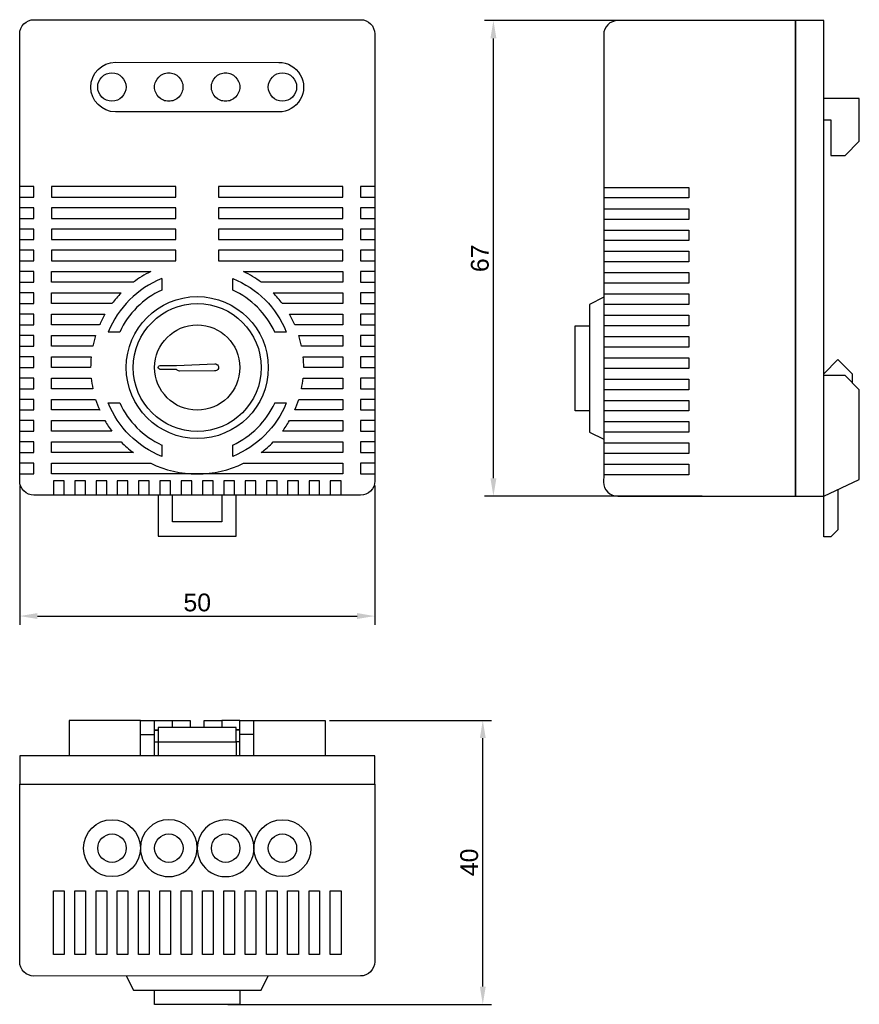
# Model space of a CAD drawing. Header units: millimetres. Extents: x 13 to 131, y 12 to 151.
import ezdxf

# ---------------------------------------------------------------- set-up
doc = ezdxf.new("R2010")
doc.units = ezdxf.units.MM
doc.layers.add('PDF_Geometry', color=7, linetype='Continuous')
doc.styles.get("Standard").update_dxf_attribs({"font": 'arial.ttf'})
doc.dimstyles.new('TDM', dxfattribs={"dimtxt": 2.5, "dimasz": 2.5, "dimexe": 1.25, "dimexo": 0.625, "dimtad": 1, "dimdec": 1, "dimtxsty": 'Standard', "dimcen": 2.5, "dimadec": 0, "dimazin": 0, "dimtfac": 1, "dimtdec": 1, "dimtmove": 0, "dimatfit": 3, "dimfxl": 1, "dimarcsym": 0})

# ---------------------------------------------------------------- blocks, each defined once
blk = doc.blocks.new('*D5')
at = {"color": 0, "lineweight": -2, "transparency": 16777216}
for p, q in [((13.11, 85.33), (13.11, 65.68)), ((63.12, 85.32), (63.12, 65.68)), ((15.61, 66.93), (60.62, 66.93))]:
    blk.add_line(p, q, dxfattribs=at)
at = {"color": 0, "transparency": 16777216}
for points in [[(15.61, 67.35), (15.61, 66.52), (13.11, 66.93)], [(60.62, 67.35), (60.62, 66.52), (63.12, 66.93)]]:
    blk.add_solid(points, dxfattribs=at)
at = {"layer": 'Defpoints', "color": 0, "transparency": 16777216}
for p in [(13.11, 85.96), (63.12, 85.94), (63.12, 66.93)]:
    blk.add_point(p, dxfattribs=at)
at = {"color": 0, "lineweight": 0, "transparency": 16777216, "insert": (38.11, 68.83), "char_height": 2.5, "attachment_point": 5}
blk.add_mtext('50', dxfattribs=at)
blk = doc.blocks.new('*D6')
at = {"color": 0, "lineweight": -2, "transparency": 16777216}
for p, q in [((109.22, 150.82), (78.57, 150.82)), ((79.82, 86.34), (79.82, 148.32)), ((109.22, 83.84), (78.57, 83.84))]:
    blk.add_line(p, q, dxfattribs=at)
at = {"color": 0, "transparency": 16777216}
for points in [[(79.4, 148.32), (80.24, 148.32), (79.82, 150.82)], [(79.4, 86.34), (80.24, 86.34), (79.82, 83.84)]]:
    blk.add_solid(points, dxfattribs=at)
at = {"layer": 'Defpoints', "color": 0, "transparency": 16777216}
for p in [(79.82, 150.82), (109.84, 150.82), (109.84, 83.84)]:
    blk.add_point(p, dxfattribs=at)
at = {"color": 0, "lineweight": 0, "transparency": 16777216, "insert": (77.92, 117.33), "char_height": 2.5, "attachment_point": 5, "rotation": 90}
blk.add_mtext('67', dxfattribs=at)
blk = doc.blocks.new('*D7')
at = {"color": 0, "lineweight": -2, "transparency": 16777216}
for p, q in [((56.74, 52.23), (79.57, 52.23)), ((78.32, 14.73), (78.32, 49.73)), ((42.42, 12.23), (79.57, 12.23))]:
    blk.add_line(p, q, dxfattribs=at)
at = {"color": 0, "transparency": 16777216}
for points in [[(77.91, 49.73), (78.74, 49.73), (78.32, 52.23)], [(77.91, 14.73), (78.74, 14.73), (78.32, 12.23)]]:
    blk.add_solid(points, dxfattribs=at)
at = {"layer": 'Defpoints', "color": 0, "transparency": 16777216}
for p in [(56.11, 52.23), (78.32, 52.23), (41.79, 12.23)]:
    blk.add_point(p, dxfattribs=at)
at = {"color": 0, "lineweight": 0, "transparency": 16777216, "insert": (76.42, 32.23), "char_height": 2.5, "attachment_point": 5, "rotation": 90}
blk.add_mtext('40', dxfattribs=at)

msp = doc.modelspace()

# ---------------------------------------------------------------- linework, layer by layer
at = {"layer": 'PDF_Geometry', "lineweight": 30}
for points in [[(15.1, 150.95), (61.12, 150.95, -0.414214), (63.1, 148.96), (63.1, 127.46), (63.1, 125.96), (63.1, 124.45), (63.1, 122.95), (63.1, 121.45), (63.1, 119.97), (63.1, 118.46), (63.1, 116.96), (63.1, 115.46), (63.1, 113.96), (63.1, 112.45), (63.1, 110.95), (63.1, 109.45), (63.1, 107.97), (63.1, 106.46), (63.1, 104.96), (63.1, 103.46), (63.1, 101.96), (63.1, 100.45), (63.1, 98.95), (63.1, 97.45), (63.1, 95.97), (63.1, 94.46), (63.1, 92.96), (63.1, 91.46), (63.1, 89.96), (63.1, 88.45), (63.1, 86.95), (63.12, 85.94, -0.414214), (61.11, 83.97), (58.36, 83.97), (56.85, 83.97), (55.35, 83.97), (53.85, 83.97), (52.35, 83.97), (50.84, 83.97), (49.36, 83.97), (47.86, 83.97), (46.36, 83.97), (44.85, 83.97), (43.35, 83.97), (41.85, 83.97), (40.35, 83.97), (38.84, 83.97), (37.36, 83.97), (35.86, 83.97), (34.36, 83.97), (32.85, 83.97), (31.35, 83.97), (29.85, 83.97), (28.35, 83.97), (26.84, 83.97), (25.36, 83.97), (23.86, 83.97), (22.36, 83.97), (20.85, 83.97), (19.35, 83.97), (17.85, 83.97), (15.1, 83.97, -0.414214), (13.11, 85.96), (13.11, 86.95), (13.11, 88.45), (13.11, 89.96), (13.11, 91.46), (13.11, 92.96), (13.11, 94.46), (13.11, 95.97), (13.11, 97.45), (13.11, 98.95), (13.11, 100.45), (13.11, 101.96), (13.11, 103.46), (13.11, 104.96), (13.11, 106.46), (13.11, 107.97), (13.11, 109.45), (13.11, 110.95), (13.11, 112.45), (13.11, 113.96), (13.11, 115.46), (13.11, 116.96), (13.11, 118.46), (13.11, 119.97), (13.11, 121.45), (13.11, 122.95), (13.11, 124.45), (13.11, 125.96), (13.11, 127.46), (13.11, 148.96, -0.414214), (15.1, 150.95)], [(33.11, 114.51), (33.11, 112.85, 0.179696), (27.2, 106.95), (25.55, 106.95)], [(49.03, 106.95, 0.179696), (43.1, 112.85), (43.1, 114.51)], [(43.11, 114.48, -0.205824), (50.65, 106.95), (49, 106.95)], [(24.35, 107.97), (17.59, 107.97), (17.59, 109.45), (25.11, 109.45, 0.028026), (24.37, 107.94)], [(24.35, 95.97), (17.59, 95.97), (17.59, 97.45), (23.79, 97.45, 0.026708), (24.37, 95.95)], [(25.55, 96.96), (27.2, 96.96, 0.179696), (33.11, 91.03)], [(33.11, 91.06), (33.11, 89.43, -0.205824), (25.58, 96.95)], [(49, 96.96), (50.65, 96.96, -0.205824), (43.1, 89.43), (43.1, 91.06)], [(44.64, 88.45), (58.61, 88.45), (58.61, 86.95), (38.1, 86.95), (17.59, 86.95), (17.59, 88.45), (31.56, 88.45, 0.113228), (38.11, 86.95, 0.113228), (44.64, 88.45)], [(38.12, 34.23, 1), (30.1, 34.23, 1.000002), (38.1, 34.23, 1.000002), (46.12, 34.23, 1), (38.12, 34.23)]]:
    msp.add_lwpolyline(points, format="xyb", dxfattribs=at)
for points in [[(95.35, 148.83), (95.35, 127.33), (95.35, 125.83), (95.35, 124.32), (95.35, 122.82), (95.35, 121.32), (95.35, 119.84), (95.35, 118.33), (95.35, 116.83), (95.35, 115.33), (95.35, 113.83), (95.35, 112.32), (95.35, 110.82), (95.35, 109.32), (95.35, 107.84), (95.35, 106.33), (95.35, 104.83), (95.35, 103.33), (95.35, 101.83), (95.35, 100.32), (95.35, 98.82), (95.35, 97.32), (95.35, 95.84), (95.35, 94.33), (95.35, 92.83), (95.35, 91.33), (95.35, 89.83), (95.35, 88.32), (95.35, 86.82), (95.32, 85.81, 0.414214), (97.34, 83.84), (122.35, 83.84), (122.35, 83.86), (122.35, 83.98), (122.35, 84.15), (122.35, 84.41), (122.35, 84.72), (122.35, 85.06), (122.35, 85.44), (122.35, 85.83), (122.35, 148.83), (122.35, 149.21), (122.35, 149.59), (122.35, 149.93), (122.35, 150.25), (122.35, 150.48), (122.35, 150.67), (122.35, 150.8), (122.35, 150.82), (97.34, 150.82, 0.414214)], [(26.61, 144.96), (49.6, 144.94, -1.000001), (49.59, 137.96), (26.61, 137.96, -1)], [(29.11, 113.96), (17.59, 113.96), (17.59, 115.46), (31.56, 115.46, 0.048166)], [(44.64, 115.46), (58.61, 115.46), (58.61, 113.96), (47.1, 113.96, 0.048166)], [(26.1, 110.95), (17.59, 110.95), (17.59, 112.45), (27.39, 112.45, 0.032992)], [(48.81, 112.45), (58.61, 112.45), (58.61, 110.95), (50.1, 110.95, 0.032992)], [(51.1, 109.45), (58.61, 109.45), (58.61, 107.97), (51.86, 107.97, 0.028026)], [(23.41, 104.96), (17.59, 104.96), (17.59, 106.46), (23.79, 106.46, 0.025844)], [(52.41, 106.46), (58.61, 106.46), (58.61, 104.96), (52.79, 104.96, 0.025844)], [(23.1, 101.96), (17.59, 101.96), (17.59, 103.46), (23.18, 103.46, 0.025052)], [(53.02, 103.46), (58.61, 103.46), (58.61, 101.96), (53.11, 101.96, 0.025052)], [(35.18, 101.68), (32.91, 101.68, -1.000335), (32.9, 102.23), (35.18, 102.23), (40.6, 102.46, -1.05726), (40.56, 101.47), (35.6, 101.45, -0.253214)], [(23.41, 98.95), (17.59, 98.95), (17.59, 100.45), (23.18, 100.45, 0.025292)], [(53.02, 100.45), (58.61, 100.45), (58.61, 98.95), (52.79, 98.95, 0.025292)], [(52.41, 97.45), (58.61, 97.45), (58.61, 95.97), (51.86, 95.97, 0.026708)], [(26.1, 92.96), (17.59, 92.96), (17.59, 94.46), (25.11, 94.46, 0.029993)], [(51.1, 94.46), (58.61, 94.46), (58.61, 92.96), (50.1, 92.96, 0.029993)], [(29.11, 89.96), (17.59, 89.96), (17.59, 91.46), (27.39, 91.46, 0.037984)], [(48.81, 91.46), (58.61, 91.46), (58.61, 89.96), (47.1, 89.96, 0.037984)], [(61.11, 16.23), (15.11, 16.21, -0.414214), (13.11, 18.22), (13.11, 43.24), (13.13, 43.24), (13.26, 43.24), (13.45, 43.24), (13.68, 43.24), (14, 43.24), (14.33, 43.24), (14.72, 43.24), (15.1, 43.24), (61.11, 43.24), (61.49, 43.24), (61.87, 43.24), (62.21, 43.24), (62.53, 43.24), (62.76, 43.24), (62.95, 43.24), (63.08, 43.24), (63.1, 43.24), (63.1, 18.22, -0.414214)]]:
    msp.add_lwpolyline(points, format="xyb", close=True, dxfattribs=at)
for points in [[(122.35, 83.84), (126.35, 83.84), (126.35, 83.86), (126.35, 83.98), (126.35, 84.15), (126.35, 84.41), (126.35, 84.72), (126.35, 85.06), (126.35, 85.44), (126.35, 85.83), (126.35, 148.83), (126.35, 149.21), (126.35, 149.59), (126.35, 149.93), (126.35, 150.25), (126.35, 150.48), (126.35, 150.67), (126.35, 150.8), (126.35, 150.82), (122.35, 150.82), (122.35, 150.8), (122.35, 150.67), (122.35, 150.48), (122.35, 150.25), (122.35, 149.93), (122.35, 149.59), (122.35, 149.21), (122.35, 148.83), (122.35, 85.83), (122.35, 85.44), (122.35, 85.06), (122.35, 84.72), (122.35, 84.41), (122.35, 84.15), (122.35, 83.98), (122.35, 83.86)], [(34.1, 143.46), (34.29, 143.46), (34.48, 143.42), (34.69, 143.37), (34.86, 143.31), (35.22, 143.12), (35.52, 142.87), (35.75, 142.59), (35.94, 142.23), (36.01, 142.04), (36.07, 141.85), (36.09, 141.66), (36.09, 141.45), (36.09, 141.26), (36.07, 141.07), (36.01, 140.88), (35.94, 140.69), (35.75, 140.33), (35.52, 140.05), (35.22, 139.8), (34.86, 139.61), (34.69, 139.54), (34.48, 139.5), (34.29, 139.46), (34.1, 139.46), (33.91, 139.46), (33.7, 139.5), (33.51, 139.54), (33.34, 139.61), (32.98, 139.8), (32.68, 140.05), (32.45, 140.33), (32.26, 140.69), (32.2, 140.88), (32.13, 141.07), (32.11, 141.26), (32.09, 141.45), (32.11, 141.66), (32.13, 141.85), (32.2, 142.04), (32.26, 142.23), (32.45, 142.59), (32.68, 142.87), (32.98, 143.12), (33.34, 143.31), (33.51, 143.37), (33.7, 143.42), (33.91, 143.46)], [(42.1, 143.46), (42.29, 143.46), (42.5, 143.42), (42.69, 143.37), (42.86, 143.31), (43.22, 143.12), (43.52, 142.87), (43.75, 142.59), (43.94, 142.23), (44.01, 142.04), (44.07, 141.85), (44.09, 141.66), (44.11, 141.45), (44.09, 141.26), (44.07, 141.07), (44.01, 140.88), (43.94, 140.69), (43.75, 140.33), (43.52, 140.05), (43.22, 139.8), (42.86, 139.61), (42.69, 139.54), (42.5, 139.5), (42.29, 139.46), (42.1, 139.46), (41.91, 139.46), (41.72, 139.5), (41.51, 139.54), (41.34, 139.61), (40.98, 139.8), (40.68, 140.05), (40.45, 140.33), (40.26, 140.69), (40.2, 140.88), (40.13, 141.07), (40.11, 141.26), (40.11, 141.45), (40.11, 141.66), (40.13, 141.85), (40.2, 142.04), (40.26, 142.23), (40.45, 142.59), (40.68, 142.87), (40.98, 143.12), (41.34, 143.31), (41.51, 143.37), (41.72, 143.42), (41.91, 143.46)], [(35.1, 127.46), (17.59, 127.46), (17.59, 125.96), (35.1, 125.96)], [(41.11, 125.96), (58.61, 125.96), (58.61, 127.46), (41.11, 127.46)], [(17.59, 124.45), (17.59, 122.95), (35.1, 122.95), (35.1, 124.45)], [(41.11, 122.95), (58.61, 122.95), (58.61, 124.45), (41.11, 124.45)], [(17.59, 121.45), (17.59, 119.97), (35.1, 119.97), (35.1, 121.45)], [(41.11, 119.97), (58.61, 119.97), (58.61, 121.45), (41.11, 121.45)], [(17.59, 118.46), (17.59, 116.96), (35.1, 116.96), (35.1, 118.46)], [(41.11, 116.96), (58.61, 116.96), (58.61, 118.46), (41.11, 118.46)], [(63.1, 43.24), (63.1, 47.24), (63.08, 47.24), (62.95, 47.24), (62.76, 47.24), (62.53, 47.24), (62.21, 47.24), (61.87, 47.24), (61.49, 47.24), (61.11, 47.24), (15.1, 47.24), (14.72, 47.24), (14.33, 47.24), (14, 47.24), (13.68, 47.24), (13.45, 47.24), (13.26, 47.24), (13.13, 47.24), (13.11, 47.24), (13.11, 43.24), (13.13, 43.24), (13.26, 43.24), (13.45, 43.24), (13.68, 43.24), (14, 43.24), (14.33, 43.24), (14.72, 43.24), (15.1, 43.24), (61.11, 43.24), (61.49, 43.24), (61.87, 43.24), (62.21, 43.24), (62.53, 43.24), (62.76, 43.24), (62.95, 43.24), (63.08, 43.24)], [(19.35, 19.24), (17.85, 19.24), (17.85, 28.23), (19.35, 28.23)], [(22.36, 19.24), (20.85, 19.24), (20.85, 28.23), (22.36, 28.23)], [(25.36, 19.24), (23.86, 19.24), (23.86, 28.23), (25.36, 28.23)], [(28.35, 19.24), (26.84, 19.24), (26.84, 28.23), (28.35, 28.23)], [(31.35, 19.24), (29.85, 19.24), (29.85, 28.23), (31.35, 28.23)], [(34.36, 19.24), (32.85, 19.24), (32.85, 28.23), (34.36, 28.23)], [(37.36, 19.24), (35.86, 19.24), (35.86, 28.23), (37.36, 28.23)], [(40.35, 19.24), (38.84, 19.24), (38.84, 28.23), (40.35, 28.23)], [(43.35, 19.24), (41.85, 19.24), (41.85, 28.23), (43.35, 28.23)], [(46.36, 19.24), (44.85, 19.24), (44.85, 28.23), (46.36, 28.23)], [(49.36, 19.24), (47.86, 19.24), (47.86, 28.23), (49.36, 28.23)], [(52.35, 19.24), (50.84, 19.24), (50.84, 28.23), (52.35, 28.23)], [(55.35, 19.24), (53.85, 19.24), (53.85, 28.23), (55.35, 28.23)], [(58.36, 19.24), (56.85, 19.24), (56.85, 28.23), (58.36, 28.23)]]:
    msp.add_lwpolyline(points, close=True, dxfattribs=at)
for points in [[(126.35, 136.83), (127.35, 136.83), (127.35, 131.84), (129.36, 131.84), (131.35, 133.83), (131.35, 139.84), (126.35, 139.84)], [(13.11, 125.96), (13.13, 125.96), (13.26, 125.96), (13.45, 125.96), (13.68, 125.96), (14, 125.96), (14.33, 125.96), (14.72, 125.96), (15.1, 125.96), (15.1, 127.46), (14.72, 127.46), (14.33, 127.46), (14, 127.46), (13.68, 127.46), (13.45, 127.46), (13.26, 127.46), (13.13, 127.46), (13.11, 127.46)], [(63.1, 127.46), (63.08, 127.46), (62.95, 127.46), (62.76, 127.46), (62.53, 127.46), (62.21, 127.46), (61.87, 127.46), (61.49, 127.46), (61.11, 127.46), (61.11, 125.96), (61.49, 125.96), (61.87, 125.96), (62.21, 125.96), (62.53, 125.96), (62.76, 125.96), (62.95, 125.96), (63.08, 125.96), (63.1, 125.96)], [(95.35, 127.33), (95.39, 127.33), (95.49, 127.33), (95.68, 127.33), (95.92, 127.33), (96.23, 127.33), (96.57, 127.33), (96.95, 127.33), (97.34, 127.33), (107.35, 127.33), (107.35, 125.83), (97.34, 125.83), (96.95, 125.83), (96.57, 125.83), (96.23, 125.83), (95.92, 125.83), (95.68, 125.83), (95.49, 125.83), (95.39, 125.83), (95.35, 125.83)], [(13.11, 122.95), (13.13, 122.95), (13.26, 122.95), (13.45, 122.95), (13.68, 122.95), (14, 122.95), (14.33, 122.95), (14.72, 122.95), (15.1, 122.95), (15.1, 124.45), (14.72, 124.45), (14.33, 124.45), (14, 124.45), (13.68, 124.45), (13.45, 124.45), (13.26, 124.45), (13.13, 124.45), (13.11, 124.45)], [(63.1, 124.45), (63.08, 124.45), (62.95, 124.45), (62.76, 124.45), (62.53, 124.45), (62.21, 124.45), (61.87, 124.45), (61.49, 124.45), (61.11, 124.45), (61.11, 122.95), (61.49, 122.95), (61.87, 122.95), (62.21, 122.95), (62.53, 122.95), (62.76, 122.95), (62.95, 122.95), (63.08, 122.95), (63.1, 122.95)], [(95.35, 124.32), (95.39, 124.32), (95.49, 124.32), (95.68, 124.32), (95.92, 124.32), (96.23, 124.32), (96.57, 124.32), (96.95, 124.32), (97.34, 124.32), (107.35, 124.32), (107.35, 122.82), (97.34, 122.82), (96.95, 122.82), (96.57, 122.82), (96.23, 122.82), (95.92, 122.82), (95.68, 122.82), (95.49, 122.82), (95.39, 122.82), (95.35, 122.82)], [(13.11, 119.97), (13.13, 119.97), (13.26, 119.97), (13.45, 119.97), (13.68, 119.97), (14, 119.97), (14.33, 119.97), (14.72, 119.97), (15.1, 119.97), (15.1, 121.45), (14.72, 121.45), (14.33, 121.45), (14, 121.45), (13.68, 121.45), (13.45, 121.45), (13.26, 121.45), (13.13, 121.45), (13.11, 121.45)], [(63.1, 121.45), (63.08, 121.45), (62.95, 121.45), (62.76, 121.45), (62.53, 121.45), (62.21, 121.45), (61.87, 121.45), (61.49, 121.45), (61.11, 121.45), (61.11, 119.97), (61.49, 119.97), (61.87, 119.97), (62.21, 119.97), (62.53, 119.97), (62.76, 119.97), (62.95, 119.97), (63.08, 119.97), (63.1, 119.97)], [(95.35, 121.32), (95.39, 121.32), (95.49, 121.32), (95.68, 121.32), (95.92, 121.32), (96.23, 121.32), (96.57, 121.32), (96.95, 121.32), (97.34, 121.32), (107.35, 121.32), (107.35, 119.84), (97.34, 119.84), (96.95, 119.84), (96.57, 119.84), (96.23, 119.84), (95.92, 119.84), (95.68, 119.84), (95.49, 119.84), (95.39, 119.84), (95.35, 119.84)], [(13.11, 116.96), (13.13, 116.96), (13.26, 116.96), (13.45, 116.96), (13.68, 116.96), (14, 116.96), (14.33, 116.96), (14.72, 116.96), (15.1, 116.96), (15.1, 118.46), (14.72, 118.46), (14.33, 118.46), (14, 118.46), (13.68, 118.46), (13.45, 118.46), (13.26, 118.46), (13.13, 118.46), (13.11, 118.46)], [(63.1, 118.46), (63.08, 118.46), (62.95, 118.46), (62.76, 118.46), (62.53, 118.46), (62.21, 118.46), (61.87, 118.46), (61.49, 118.46), (61.11, 118.46), (61.11, 116.96), (61.49, 116.96), (61.87, 116.96), (62.21, 116.96), (62.53, 116.96), (62.76, 116.96), (62.95, 116.96), (63.08, 116.96), (63.1, 116.96)], [(95.35, 118.33), (95.39, 118.33), (95.49, 118.33), (95.68, 118.33), (95.92, 118.33), (96.23, 118.33), (96.57, 118.33), (96.95, 118.33), (97.34, 118.33), (107.35, 118.33), (107.35, 116.83), (97.34, 116.83), (96.95, 116.83), (96.57, 116.83), (96.23, 116.83), (95.92, 116.83), (95.68, 116.83), (95.49, 116.83), (95.39, 116.83), (95.35, 116.83)], [(13.11, 113.96), (13.13, 113.96), (13.26, 113.96), (13.45, 113.96), (13.68, 113.96), (14, 113.96), (14.33, 113.96), (14.72, 113.96), (15.1, 113.96), (15.1, 115.46), (14.72, 115.46), (14.33, 115.46), (14, 115.46), (13.68, 115.46), (13.45, 115.46), (13.26, 115.46), (13.13, 115.46), (13.11, 115.46)], [(63.1, 115.46), (63.08, 115.46), (62.95, 115.46), (62.76, 115.46), (62.53, 115.46), (62.21, 115.46), (61.87, 115.46), (61.49, 115.46), (61.11, 115.46), (61.11, 113.96), (61.49, 113.96), (61.87, 113.96), (62.21, 113.96), (62.53, 113.96), (62.76, 113.96), (62.95, 113.96), (63.08, 113.96), (63.1, 113.96)], [(95.35, 115.33), (95.39, 115.33), (95.49, 115.33), (95.68, 115.33), (95.92, 115.33), (96.23, 115.33), (96.57, 115.33), (96.95, 115.33), (97.34, 115.33), (107.35, 115.33), (107.35, 113.83), (97.34, 113.83), (96.95, 113.83), (96.57, 113.83), (96.23, 113.83), (95.92, 113.83), (95.68, 113.83), (95.49, 113.83), (95.39, 113.83), (95.35, 113.83)], [(13.11, 110.95), (13.13, 110.95), (13.26, 110.95), (13.45, 110.95), (13.68, 110.95), (14, 110.95), (14.33, 110.95), (14.72, 110.95), (15.1, 110.95), (15.1, 112.45), (14.72, 112.45), (14.33, 112.45), (14, 112.45), (13.68, 112.45), (13.45, 112.45), (13.26, 112.45), (13.13, 112.45), (13.11, 112.45)], [(63.1, 112.45), (63.08, 112.45), (62.95, 112.45), (62.76, 112.45), (62.53, 112.45), (62.21, 112.45), (61.87, 112.45), (61.49, 112.45), (61.11, 112.45), (61.11, 110.95), (61.49, 110.95), (61.87, 110.95), (62.21, 110.95), (62.53, 110.95), (62.76, 110.95), (62.95, 110.95), (63.08, 110.95), (63.1, 110.95)], [(95.35, 111.84), (93.34, 110.82), (93.34, 110.78), (93.34, 110.65), (93.34, 110.44), (93.34, 110.14), (93.34, 109.76), (93.34, 109.32), (93.34, 108.79), (93.34, 108.2), (93.34, 107.54), (93.34, 106.82), (93.34, 106.08), (93.34, 105.27), (93.34, 104.43), (93.34, 103.58), (93.34, 102.71), (93.34, 101.83), (93.34, 100.94), (93.34, 100.07), (93.34, 99.22), (93.34, 98.38), (93.34, 97.59), (93.34, 96.83), (93.34, 96.11), (93.34, 95.45), (93.34, 94.86), (93.34, 94.33), (93.34, 93.89), (93.34, 93.51), (93.34, 93.21), (93.34, 93), (93.34, 92.87), (93.34, 92.83), (95.35, 91.84)], [(95.35, 112.32), (95.39, 112.32), (95.49, 112.32), (95.68, 112.32), (95.92, 112.32), (96.23, 112.32), (96.57, 112.32), (96.95, 112.32), (97.34, 112.32), (107.35, 112.32), (107.35, 110.82), (97.34, 110.82), (96.95, 110.82), (96.57, 110.82), (96.23, 110.82), (95.92, 110.82), (95.68, 110.82), (95.49, 110.82), (95.39, 110.82), (95.35, 110.82)], [(13.11, 107.97), (13.13, 107.97), (13.26, 107.97), (13.45, 107.97), (13.68, 107.97), (14, 107.97), (14.33, 107.97), (14.72, 107.97), (15.1, 107.97), (15.1, 109.45), (14.72, 109.45), (14.33, 109.45), (14, 109.45), (13.68, 109.45), (13.45, 109.45), (13.26, 109.45), (13.13, 109.45), (13.11, 109.45)], [(63.1, 109.45), (63.08, 109.45), (62.95, 109.45), (62.76, 109.45), (62.53, 109.45), (62.21, 109.45), (61.87, 109.45), (61.49, 109.45), (61.11, 109.45), (61.11, 107.97), (61.49, 107.97), (61.87, 107.97), (62.21, 107.97), (62.53, 107.97), (62.76, 107.97), (62.95, 107.97), (63.08, 107.97), (63.1, 107.97)], [(95.35, 109.32), (95.39, 109.32), (95.49, 109.32), (95.68, 109.32), (95.92, 109.32), (96.23, 109.32), (96.57, 109.32), (96.95, 109.32), (97.34, 109.32), (107.35, 109.32), (107.35, 107.84), (97.34, 107.84), (96.95, 107.84), (96.57, 107.84), (96.23, 107.84), (95.92, 107.84), (95.68, 107.84), (95.49, 107.84), (95.39, 107.84), (95.35, 107.84)], [(93.34, 95.84), (91.35, 95.84), (91.35, 95.88), (91.35, 96), (91.35, 96.22), (91.35, 96.51), (91.35, 96.89), (91.35, 97.34), (91.35, 97.85), (91.35, 98.42), (91.35, 99.03), (91.35, 99.71), (91.35, 100.39), (91.35, 101.11), (91.35, 101.83), (91.35, 102.54), (91.35, 103.26), (91.35, 103.96), (91.35, 104.62), (91.35, 105.23), (91.35, 105.8), (91.35, 106.31), (91.35, 106.76), (91.35, 107.14), (91.35, 107.43), (91.35, 107.65), (91.35, 107.77), (91.35, 107.84), (93.34, 107.84)], [(13.11, 104.96), (13.13, 104.96), (13.26, 104.96), (13.45, 104.96), (13.68, 104.96), (14, 104.96), (14.33, 104.96), (14.72, 104.96), (15.1, 104.96), (15.1, 106.46), (14.72, 106.46), (14.33, 106.46), (14, 106.46), (13.68, 106.46), (13.45, 106.46), (13.26, 106.46), (13.13, 106.46), (13.11, 106.46)], [(63.1, 106.46), (63.08, 106.46), (62.95, 106.46), (62.76, 106.46), (62.53, 106.46), (62.21, 106.46), (61.87, 106.46), (61.49, 106.46), (61.11, 106.46), (61.11, 104.96), (61.49, 104.96), (61.87, 104.96), (62.21, 104.96), (62.53, 104.96), (62.76, 104.96), (62.95, 104.96), (63.08, 104.96), (63.1, 104.96)], [(95.35, 106.33), (95.39, 106.33), (95.49, 106.33), (95.68, 106.33), (95.92, 106.33), (96.23, 106.33), (96.57, 106.33), (96.95, 106.33), (97.34, 106.33), (107.35, 106.33), (107.35, 104.83), (97.34, 104.83), (96.95, 104.83), (96.57, 104.83), (96.23, 104.83), (95.92, 104.83), (95.68, 104.83), (95.49, 104.83), (95.39, 104.83), (95.35, 104.83)], [(13.11, 101.96), (13.13, 101.96), (13.26, 101.96), (13.45, 101.96), (13.68, 101.96), (14, 101.96), (14.33, 101.96), (14.72, 101.96), (15.1, 101.96), (15.1, 103.46), (14.72, 103.46), (14.33, 103.46), (14, 103.46), (13.68, 103.46), (13.45, 103.46), (13.26, 103.46), (13.13, 103.46), (13.11, 103.46)], [(63.1, 103.46), (63.08, 103.46), (62.95, 103.46), (62.76, 103.46), (62.53, 103.46), (62.21, 103.46), (61.87, 103.46), (61.49, 103.46), (61.11, 103.46), (61.11, 101.96), (61.49, 101.96), (61.87, 101.96), (62.21, 101.96), (62.53, 101.96), (62.76, 101.96), (62.95, 101.96), (63.08, 101.96), (63.1, 101.96)], [(95.35, 103.33), (95.39, 103.33), (95.49, 103.33), (95.68, 103.33), (95.92, 103.33), (96.23, 103.33), (96.57, 103.33), (96.95, 103.33), (97.34, 103.33), (107.35, 103.33), (107.35, 101.83), (97.34, 101.83), (96.95, 101.83), (96.57, 101.83), (96.23, 101.83), (95.92, 101.83), (95.68, 101.83), (95.49, 101.83), (95.39, 101.83), (95.35, 101.83)], [(126.35, 101.06), (128.34, 103.07), (130.35, 101.06), (130.35, 99.84)], [(13.11, 98.95), (13.13, 98.95), (13.26, 98.95), (13.45, 98.95), (13.68, 98.95), (14, 98.95), (14.33, 98.95), (14.72, 98.95), (15.1, 98.95), (15.1, 100.45), (14.72, 100.45), (14.33, 100.45), (14, 100.45), (13.68, 100.45), (13.45, 100.45), (13.26, 100.45), (13.13, 100.45), (13.11, 100.45)], [(63.1, 100.45), (63.08, 100.45), (62.95, 100.45), (62.76, 100.45), (62.53, 100.45), (62.21, 100.45), (61.87, 100.45), (61.49, 100.45), (61.11, 100.45), (61.11, 98.95), (61.49, 98.95), (61.87, 98.95), (62.21, 98.95), (62.53, 98.95), (62.76, 98.95), (62.95, 98.95), (63.08, 98.95), (63.1, 98.95)], [(95.35, 100.32), (95.39, 100.32), (95.49, 100.32), (95.68, 100.32), (95.92, 100.32), (96.23, 100.32), (96.57, 100.32), (96.95, 100.32), (97.34, 100.32), (107.35, 100.32), (107.35, 98.82), (97.34, 98.82), (96.95, 98.82), (96.57, 98.82), (96.23, 98.82), (95.92, 98.82), (95.68, 98.82), (95.49, 98.82), (95.39, 98.82), (95.35, 98.82)], [(128.34, 84.77), (128.34, 79.07), (127.35, 78.08), (126.35, 78.08), (126.35, 83.84), (131.35, 86.18), (131.35, 98.82), (129.36, 100.83), (126.35, 100.83)], [(13.11, 95.97), (13.13, 95.97), (13.26, 95.97), (13.45, 95.97), (13.68, 95.97), (14, 95.97), (14.33, 95.97), (14.72, 95.97), (15.1, 95.97), (15.1, 97.45), (14.72, 97.45), (14.33, 97.45), (14, 97.45), (13.68, 97.45), (13.45, 97.45), (13.26, 97.45), (13.13, 97.45), (13.11, 97.45)], [(63.1, 97.45), (63.08, 97.45), (62.95, 97.45), (62.76, 97.45), (62.53, 97.45), (62.21, 97.45), (61.87, 97.45), (61.49, 97.45), (61.11, 97.45), (61.11, 95.97), (61.49, 95.97), (61.87, 95.97), (62.21, 95.97), (62.53, 95.97), (62.76, 95.97), (62.95, 95.97), (63.08, 95.97), (63.1, 95.97)], [(95.35, 97.32), (95.39, 97.32), (95.49, 97.32), (95.68, 97.32), (95.92, 97.32), (96.23, 97.32), (96.57, 97.32), (96.95, 97.32), (97.34, 97.32), (107.35, 97.32), (107.35, 95.84), (97.34, 95.84), (96.95, 95.84), (96.57, 95.84), (96.23, 95.84), (95.92, 95.84), (95.68, 95.84), (95.49, 95.84), (95.39, 95.84), (95.35, 95.84)], [(13.11, 92.96), (13.13, 92.96), (13.26, 92.96), (13.45, 92.96), (13.68, 92.96), (14, 92.96), (14.33, 92.96), (14.72, 92.96), (15.1, 92.96), (15.1, 94.46), (14.72, 94.46), (14.33, 94.46), (14, 94.46), (13.68, 94.46), (13.45, 94.46), (13.26, 94.46), (13.13, 94.46), (13.11, 94.46)], [(63.1, 94.46), (63.08, 94.46), (62.95, 94.46), (62.76, 94.46), (62.53, 94.46), (62.21, 94.46), (61.87, 94.46), (61.49, 94.46), (61.11, 94.46), (61.11, 92.96), (61.49, 92.96), (61.87, 92.96), (62.21, 92.96), (62.53, 92.96), (62.76, 92.96), (62.95, 92.96), (63.08, 92.96), (63.1, 92.96)], [(95.35, 94.33), (95.39, 94.33), (95.49, 94.33), (95.68, 94.33), (95.92, 94.33), (96.23, 94.33), (96.57, 94.33), (96.95, 94.33), (97.34, 94.33), (107.35, 94.33), (107.35, 92.83), (97.34, 92.83), (96.95, 92.83), (96.57, 92.83), (96.23, 92.83), (95.92, 92.83), (95.68, 92.83), (95.49, 92.83), (95.39, 92.83), (95.35, 92.83)], [(13.11, 89.96), (13.13, 89.96), (13.26, 89.96), (13.45, 89.96), (13.68, 89.96), (14, 89.96), (14.33, 89.96), (14.72, 89.96), (15.1, 89.96), (15.1, 91.46), (14.72, 91.46), (14.33, 91.46), (14, 91.46), (13.68, 91.46), (13.45, 91.46), (13.26, 91.46), (13.13, 91.46), (13.11, 91.46)], [(63.1, 91.46), (63.08, 91.46), (62.95, 91.46), (62.76, 91.46), (62.53, 91.46), (62.21, 91.46), (61.87, 91.46), (61.49, 91.46), (61.11, 91.46), (61.11, 89.96), (61.49, 89.96), (61.87, 89.96), (62.21, 89.96), (62.53, 89.96), (62.76, 89.96), (62.95, 89.96), (63.08, 89.96), (63.1, 89.96)], [(95.35, 91.33), (95.39, 91.33), (95.49, 91.33), (95.68, 91.33), (95.92, 91.33), (96.23, 91.33), (96.57, 91.33), (96.95, 91.33), (97.34, 91.33), (107.35, 91.33), (107.35, 89.83), (97.34, 89.83), (96.95, 89.83), (96.57, 89.83), (96.23, 89.83), (95.92, 89.83), (95.68, 89.83), (95.49, 89.83), (95.39, 89.83), (95.35, 89.83)], [(13.11, 86.95), (13.13, 86.95), (13.26, 86.95), (13.45, 86.95), (13.68, 86.95), (14, 86.95), (14.33, 86.95), (14.72, 86.95), (15.1, 86.95), (15.1, 88.45), (14.72, 88.45), (14.33, 88.45), (14, 88.45), (13.68, 88.45), (13.45, 88.45), (13.26, 88.45), (13.13, 88.45), (13.11, 88.45)], [(63.1, 88.45), (63.08, 88.45), (62.95, 88.45), (62.76, 88.45), (62.53, 88.45), (62.21, 88.45), (61.87, 88.45), (61.49, 88.45), (61.11, 88.45), (61.11, 86.95), (61.49, 86.95), (61.87, 86.95), (62.21, 86.95), (62.53, 86.95), (62.76, 86.95), (62.95, 86.95), (63.08, 86.95), (63.1, 86.95)], [(95.35, 88.32), (95.39, 88.32), (95.49, 88.32), (95.68, 88.32), (95.92, 88.32), (96.23, 88.32), (96.57, 88.32), (96.95, 88.32), (97.34, 88.32), (107.35, 88.32), (107.35, 86.82), (97.34, 86.82), (96.95, 86.82), (96.57, 86.82), (96.23, 86.82), (95.92, 86.82), (95.68, 86.82), (95.49, 86.82), (95.39, 86.82), (95.35, 86.82)], [(19.35, 83.97), (19.35, 83.99), (19.35, 84.11), (19.35, 84.28), (19.35, 84.54), (19.35, 84.85), (19.35, 85.19), (19.35, 85.57), (19.35, 85.96), (17.85, 85.96), (17.85, 85.57), (17.85, 85.19), (17.85, 84.85), (17.85, 84.54), (17.85, 84.28), (17.85, 84.11), (17.85, 83.99), (17.85, 83.97)], [(22.36, 83.97), (22.36, 83.99), (22.36, 84.11), (22.36, 84.28), (22.36, 84.54), (22.36, 84.85), (22.36, 85.19), (22.36, 85.57), (22.36, 85.96), (20.85, 85.96), (20.85, 85.57), (20.85, 85.19), (20.85, 84.85), (20.85, 84.54), (20.85, 84.28), (20.85, 84.11), (20.85, 83.99), (20.85, 83.97)], [(25.36, 83.97), (25.36, 83.99), (25.36, 84.11), (25.36, 84.28), (25.36, 84.54), (25.36, 84.85), (25.36, 85.19), (25.36, 85.57), (25.36, 85.96), (23.86, 85.96), (23.86, 85.57), (23.86, 85.19), (23.86, 84.85), (23.86, 84.54), (23.86, 84.28), (23.86, 84.11), (23.86, 83.99), (23.86, 83.97)], [(28.35, 83.97), (28.35, 83.99), (28.35, 84.11), (28.35, 84.28), (28.35, 84.54), (28.35, 84.85), (28.35, 85.19), (28.35, 85.57), (28.35, 85.96), (26.84, 85.96), (26.84, 85.57), (26.84, 85.19), (26.84, 84.85), (26.84, 84.54), (26.84, 84.28), (26.84, 84.11), (26.84, 83.99), (26.84, 83.97)], [(31.35, 83.97), (31.35, 83.99), (31.35, 84.11), (31.35, 84.28), (31.35, 84.54), (31.35, 84.85), (31.35, 85.19), (31.35, 85.57), (31.35, 85.96), (29.85, 85.96), (29.85, 85.57), (29.85, 85.19), (29.85, 84.85), (29.85, 84.54), (29.85, 84.28), (29.85, 84.11), (29.85, 83.99), (29.85, 83.97)], [(34.36, 83.97), (34.36, 83.99), (34.36, 84.11), (34.36, 84.28), (34.36, 84.54), (34.36, 84.85), (34.36, 85.19), (34.36, 85.57), (34.36, 85.96), (32.85, 85.96), (32.85, 85.57), (32.85, 85.19), (32.85, 84.85), (32.85, 84.54), (32.85, 84.28), (32.85, 84.11), (32.85, 83.99), (32.85, 83.97)], [(37.36, 83.97), (37.36, 83.99), (37.36, 84.11), (37.36, 84.28), (37.36, 84.54), (37.36, 84.85), (37.36, 85.19), (37.36, 85.57), (37.36, 85.96), (35.86, 85.96), (35.86, 85.57), (35.86, 85.19), (35.86, 84.85), (35.86, 84.54), (35.86, 84.28), (35.86, 84.11), (35.86, 83.99), (35.86, 83.97)], [(40.35, 83.97), (40.35, 83.99), (40.35, 84.11), (40.35, 84.28), (40.35, 84.54), (40.35, 84.85), (40.35, 85.19), (40.35, 85.57), (40.35, 85.96), (38.84, 85.96), (38.84, 85.57), (38.84, 85.19), (38.84, 84.85), (38.84, 84.54), (38.84, 84.28), (38.84, 84.11), (38.84, 83.99), (38.84, 83.97)], [(43.35, 83.97), (43.35, 83.99), (43.35, 84.11), (43.35, 84.28), (43.35, 84.54), (43.35, 84.85), (43.35, 85.19), (43.35, 85.57), (43.35, 85.96), (41.85, 85.96), (41.85, 85.57), (41.85, 85.19), (41.85, 84.85), (41.85, 84.54), (41.85, 84.28), (41.85, 84.11), (41.85, 83.99), (41.85, 83.97)], [(46.36, 83.97), (46.36, 83.99), (46.36, 84.11), (46.36, 84.28), (46.36, 84.54), (46.36, 84.85), (46.36, 85.19), (46.36, 85.57), (46.36, 85.96), (44.85, 85.96), (44.85, 85.57), (44.85, 85.19), (44.85, 84.85), (44.85, 84.54), (44.85, 84.28), (44.85, 84.11), (44.85, 83.99), (44.85, 83.97)], [(49.36, 83.97), (49.36, 83.99), (49.36, 84.11), (49.36, 84.28), (49.36, 84.54), (49.36, 84.85), (49.36, 85.19), (49.36, 85.57), (49.36, 85.96), (47.86, 85.96), (47.86, 85.57), (47.86, 85.19), (47.86, 84.85), (47.86, 84.54), (47.86, 84.28), (47.86, 84.11), (47.86, 83.99), (47.86, 83.97)], [(52.35, 83.97), (52.35, 83.99), (52.35, 84.11), (52.35, 84.28), (52.35, 84.54), (52.35, 84.85), (52.35, 85.19), (52.35, 85.57), (52.35, 85.96), (50.84, 85.96), (50.84, 85.57), (50.84, 85.19), (50.84, 84.85), (50.84, 84.54), (50.84, 84.28), (50.84, 84.11), (50.84, 83.99), (50.84, 83.97)], [(55.35, 83.97), (55.35, 83.99), (55.35, 84.11), (55.35, 84.28), (55.35, 84.54), (55.35, 84.85), (55.35, 85.19), (55.35, 85.57), (55.35, 85.96), (53.85, 85.96), (53.85, 85.57), (53.85, 85.19), (53.85, 84.85), (53.85, 84.54), (53.85, 84.28), (53.85, 84.11), (53.85, 83.99), (53.85, 83.97)], [(58.36, 83.97), (58.36, 83.99), (58.36, 84.11), (58.36, 84.28), (58.36, 84.54), (58.36, 84.85), (58.36, 85.19), (58.36, 85.57), (58.36, 85.96), (56.85, 85.96), (56.85, 85.57), (56.85, 85.19), (56.85, 84.85), (56.85, 84.54), (56.85, 84.28), (56.85, 84.11), (56.85, 83.99), (56.85, 83.97)], [(32.6, 83.97), (32.6, 78.21), (43.6, 78.21), (43.6, 83.97)], [(41.59, 83.97), (41.59, 80.2), (34.61, 80.2), (34.61, 83.97)], [(30.1, 47.24), (30.1, 52.23), (20.09, 52.23), (20.09, 47.24)], [(30.1, 52.23), (32.09, 52.23), (34.61, 52.23), (37.11, 52.23), (37.11, 51.24)], [(30.1, 50.24), (32.09, 50.24), (32.09, 52.23)], [(34.61, 51.24), (34.61, 52.23)], [(39.1, 51.24), (39.1, 52.23), (41.59, 52.23)], [(44.11, 52.23), (41.59, 52.23), (41.59, 51.24)], [(44.11, 47.24), (44.11, 50.24), (44.11, 52.23), (46.1, 52.23)], [(46.1, 47.24), (46.1, 52.23), (56.11, 52.23), (56.11, 47.24)], [(32.09, 50.9), (32.6, 50.9)], [(32.09, 50.86), (32.6, 50.86)], [(32.09, 47.24), (32.09, 50.24)], [(44.11, 49.23), (43.6, 49.23), (43.6, 51.24), (32.6, 51.24), (32.6, 49.23), (32.6, 47.24)], [(44.11, 50.9), (43.6, 50.9)], [(44.11, 50.86), (43.6, 50.86)], [(46.1, 50.24), (44.11, 50.24)], [(32.09, 49.23), (32.6, 49.23), (43.6, 49.23), (43.6, 47.24)], [(28.09, 16.23), (29.11, 14.22), (29.15, 14.22), (29.28, 14.22), (29.49, 14.22), (29.78, 14.22), (30.17, 14.22), (30.61, 14.22), (31.14, 14.22), (31.73, 14.22), (32.39, 14.22), (33.11, 14.22), (33.87, 14.22), (34.65, 14.22), (35.5, 14.22), (36.35, 14.22), (37.21, 14.22), (38.1, 14.22), (38.99, 14.22), (39.86, 14.22), (40.71, 14.22), (41.55, 14.22), (42.33, 14.22), (43.1, 14.22), (43.82, 14.22), (44.47, 14.22), (45.06, 14.22), (45.59, 14.22), (46.04, 14.22), (46.42, 14.22), (46.72, 14.22), (46.93, 14.22), (47.05, 14.22), (47.1, 14.22), (48.11, 16.23)], [(44.11, 14.22), (44.11, 12.23), (44.05, 12.23), (43.92, 12.23), (43.71, 12.23), (43.41, 12.23), (43.03, 12.23), (42.59, 12.23), (42.08, 12.23), (41.51, 12.23), (40.9, 12.23), (40.24, 12.23), (39.54, 12.23), (38.82, 12.23), (38.1, 12.23), (37.38, 12.23), (36.66, 12.23), (35.96, 12.23), (35.31, 12.23), (34.69, 12.23), (34.12, 12.23), (33.62, 12.23), (33.17, 12.23), (32.79, 12.23), (32.49, 12.23), (32.28, 12.23), (32.15, 12.23), (32.09, 12.23), (32.09, 14.22)]]:
    msp.add_lwpolyline(points, dxfattribs=at)
for centre, radius in [((26.09, 141.46), 2), ((50.11, 141.46), 2), ((38.11, 101.94), 10), ((38.11, 101.94), 9.01), ((38.11, 101.94), 6), ((26.11, 34.23), 4.01), ((50.11, 34.23), 4.01), ((26.11, 34.23), 2), ((34.11, 34.23), 2), ((42.11, 34.23), 2), ((50.11, 34.23), 2)]:
    msp.add_circle(centre, radius, dxfattribs=at)
for radius, start, end in [(13.49, 111.7419, 158.2635), (12.01, 294.6258, 335.3742)]:
    msp.add_arc((38.11, 101.94), radius, start, end, dxfattribs=at)

# ---------------------------------------------------------------- dimensions: what is measured, and where the dimension line sits
at = {"lineweight": 0}
for base, p1, p2, picture, middle in [((79.82, 150.82), (109.84, 83.84), (109.84, 150.82), '*D6', (77.92, 117.33)), ((78.32, 52.23), (41.79, 12.23), (56.11, 52.23), '*D7', (76.42, 32.23))]:
    dim = msp.add_linear_dim(base=base, p1=p1, p2=p2, angle=90, dimstyle='TDM', dxfattribs=at)
    dim.commit()
    dim.dimension.update_dxf_attribs({"geometry": picture, "text_midpoint": middle})
dim = msp.add_linear_dim(base=(63.12, 66.93), p1=(13.11, 85.96), p2=(63.12, 85.94), dimstyle='TDM', dxfattribs=at)
dim.commit()
dim.dimension.update_dxf_attribs({"geometry": '*D5', "text_midpoint": (38.11, 68.83)})

doc.saveas('drawing.dxf')
